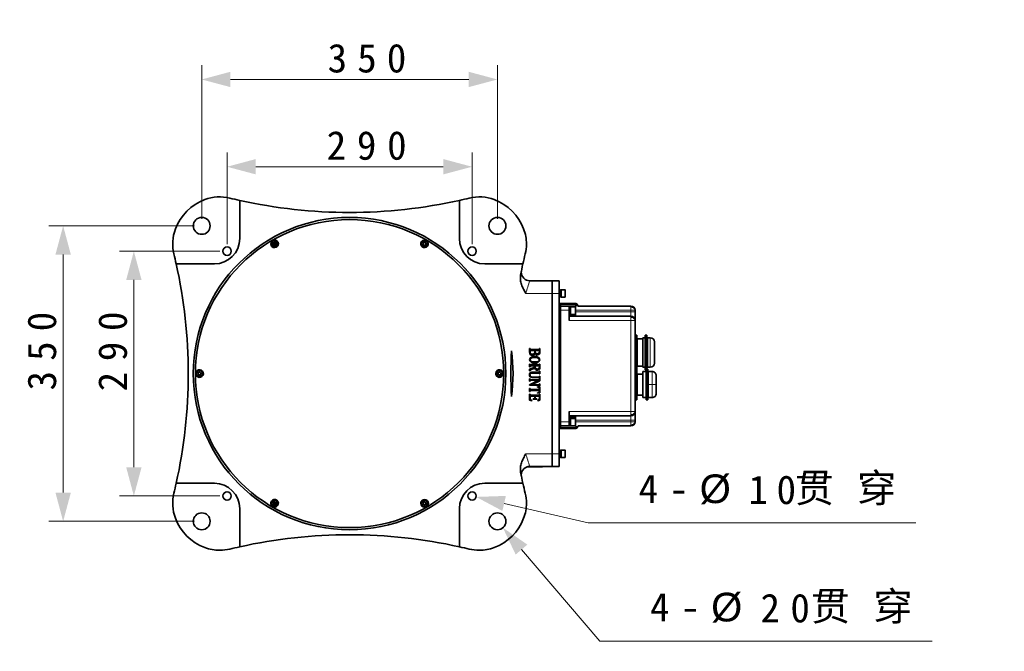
# Model space of a CAD drawing. Header units: millimetres. Extents: x 174 to 8746, y 150 to 6154.
# Tile 31 of 49: x 4050 to 6107, y 1451 to 2772. Entities that reach past the tile are written whole.
import ezdxf

# ---------------------------------------------------------------- set-up
doc = ezdxf.new("R2010")
doc.units = ezdxf.units.MM
doc.header["$MEASUREMENT"] = 0
doc.layers.add('图层0000', color=7, linetype='Continuous', lineweight=25)
doc.layers.add('图层1', color=7, linetype='Continuous', lineweight=35)
doc.dimstyles.new('线性样式 (GB)', dxfattribs={"dimtxt": 2, "dimasz": 2, "dimexe": 1, "dimexo": 0.5, "dimgap": 0.5, "dimtad": 1, "dimdsep": 46, "dimcen": -2.127267, "dimclrd": 7, "dimclre": 7, "dimclrt": 7, "dimadec": 0, "dimazin": 0, "dimtfac": 0.7, "dimtmove": 0, "dimatfit": 1, "dimfxl": 1, "dimfrac": 2, "dimtolj": 1, "dimtzin": 0, "dimlwd": 18, "dimlwe": 18, "dimarcsym": 0})

# ---------------------------------------------------------------- blocks, each defined once
blk = doc.blocks.new('DimBlk2733')
at = {"layer": '图层0000', "color": 7, "linetype": 'Continuous', "lineweight": 18}
for p, q in [((4430.2, 2355.8), (4430.2, 2676.9)), ((5047.9, 2355.8), (5047.9, 2676.9)), ((4987.9, 2646.9), (4490.2, 2646.9))]:
    blk.add_line(p, q, dxfattribs=at)
at = {"layer": '图层0000', "color": 7, "linetype": 'Continuous', "lineweight": -3}
for points in [[(4490.2, 2663), (4430.2, 2646.9), (4490.2, 2630.9)], [(4987.9, 2630.9), (5047.9, 2646.9), (4987.9, 2663)]]:
    blk.add_solid(points, dxfattribs=at)
at = {"layer": '图层0000', "color": 7, "linetype": 'Continuous', "lineweight": 18, "insert": (4785.9, 2660.6), "char_height": 60, "attachment_point": 8, "line_spacing_factor": 1.2}
blk.add_mtext('\\T1.515625;\\W1;\\FSimSun|b0|i0;350', dxfattribs=at)
blk = doc.blocks.new('DimBlk2734')
at = {"layer": '图层0000', "color": 7, "linetype": 'Continuous', "lineweight": 18}
for p, q in [((4415.2, 2340.8), (4110.8, 2340.8)), ((4140.8, 2280.8), (4140.8, 1783.1)), ((4415.2, 1723.1), (4110.8, 1723.1))]:
    blk.add_line(p, q, dxfattribs=at)
at = {"layer": '图层0000', "color": 7, "linetype": 'Continuous', "lineweight": -3}
for points in [[(4156.9, 2280.8), (4140.8, 2340.8), (4124.7, 2280.8)], [(4124.7, 1783.1), (4140.8, 1723.1), (4156.9, 1783.1)]]:
    blk.add_solid(points, dxfattribs=at)
at = {"layer": '图层0000', "color": 7, "linetype": 'Continuous', "lineweight": 18, "insert": (4127.1, 2089.4), "char_height": 60, "attachment_point": 8, "rotation": 90, "line_spacing_factor": 1.2}
blk.add_mtext('\\T1.515625;\\W1;\\FSimSun|b0|i0;350', dxfattribs=at)
blk = doc.blocks.new('DimBlk2735')
at = {"layer": '图层0000', "color": 7, "linetype": 'Continuous', "lineweight": 18}
for p, q in [((4483.2, 2302.8), (4483.2, 2494.4)), ((4994.9, 2302.8), (4994.9, 2494.4)), ((4543.2, 2464.4), (4934.9, 2464.4))]:
    blk.add_line(p, q, dxfattribs=at)
at = {"layer": '图层0000', "color": 7, "linetype": 'Continuous', "lineweight": -3}
for points in [[(4543.2, 2480.5), (4483.2, 2464.4), (4543.2, 2448.4)], [(4934.9, 2448.4), (4994.9, 2464.4), (4934.9, 2480.5)]]:
    blk.add_solid(points, dxfattribs=at)
at = {"layer": '图层0000', "color": 7, "linetype": 'Continuous', "lineweight": 18, "insert": (4785.9, 2478.1), "char_height": 60, "attachment_point": 8, "line_spacing_factor": 1.2}
blk.add_mtext('\\T1.546875;\\W1;\\FSimSun|b0|i0;290', dxfattribs=at)
blk = doc.blocks.new('DimBlk2736')
at = {"layer": '图层0000', "color": 7, "linetype": 'Continuous', "lineweight": 18}
for p, q in [((4468.2, 2287.8), (4258.5, 2287.8)), ((4288.5, 2227.8), (4288.5, 1836.1)), ((4468.2, 1776.1), (4258.5, 1776.1))]:
    blk.add_line(p, q, dxfattribs=at)
at = {"layer": '图层0000', "color": 7, "linetype": 'Continuous', "lineweight": -3}
for points in [[(4304.6, 2227.8), (4288.5, 2287.8), (4272.5, 2227.8)], [(4272.5, 1836.1), (4288.5, 1776.1), (4304.6, 1836.1)]]:
    blk.add_solid(points, dxfattribs=at)
at = {"layer": '图层0000', "color": 7, "linetype": 'Continuous', "lineweight": 18, "insert": (4274.9, 2089.4), "char_height": 60, "attachment_point": 8, "rotation": 90, "line_spacing_factor": 1.2}
blk.add_mtext('\\T1.546875;\\W1;\\FSimSun|b0|i0;290', dxfattribs=at)
blk = doc.blocks.new('DimBlk2737')
at = {"layer": '图层0000', "color": 7, "linetype": 'Continuous', "lineweight": 18}
for p in [(5062, 1760.5), (5922.1, 1719.7)]:
    blk.add_line(p, (5237.6, 1719.7), dxfattribs=at)
at = {"layer": '图层0000', "color": 7, "linetype": 'Continuous', "lineweight": -3}
blk.add_solid([(5065.6, 1776.2), (5003.5, 1774.1), (5058.3, 1744.8)], dxfattribs=at)
at = {"layer": '图层0000', "color": 5, "linetype": 'Continuous', "lineweight": 18, "char_height": 60, "attachment_point": 8, "line_spacing_factor": 1.2}
for s, insert in [('\\T1.562500;\\W1;\\FSimSun|b0|i0;4-{\\FArial Unicode MS;%%c}', (5457.5, 1758.9)), ('\\T1.437500;\\W1;\\FSimSun|b0|i0;10', (5630.9, 1758.2)), ('\\T1.593750;\\W1;\\FSimSun|b0|i0;贯穿', (5799.2, 1756.4))]:
    blk.add_mtext(s, dxfattribs=dict(at, insert=insert))
blk = doc.blocks.new('DimBlk2738')
at = {"layer": '图层0000', "color": 7, "linetype": 'Continuous', "lineweight": 18}
for p in [(5098.2, 1664), (5955.9, 1472.3)]:
    blk.add_line(p, (5261.6, 1472.3), dxfattribs=at)
at = {"layer": '图层0000', "color": 7, "linetype": 'Continuous', "lineweight": -3}
blk.add_solid([(5110.5, 1674.4), (5059.3, 1709.7), (5086, 1653.6)], dxfattribs=at)
at = {"layer": '图层0000', "color": 5, "linetype": 'Continuous', "lineweight": 18, "char_height": 60, "attachment_point": 8, "line_spacing_factor": 1.2}
for s, insert in [('\\T1.562500;\\W1;\\FSimSun|b0|i0;4-{\\FArial Unicode MS;%%c}', (5481.4, 1511.5)), ('\\T1.531250;\\W1;\\FSimSun|b0|i0;20', (5659.8, 1510.8)), ('\\T1.593750;\\W1;\\FSimSun|b0|i0;贯穿', (5833, 1509))]:
    blk.add_mtext(s, dxfattribs=dict(at, insert=insert))

msp = doc.modelspace()

# ---------------------------------------------------------------- hatches: boundary and pattern name
at = {"layer": '图层0000', "linetype": 'Continuous', "lineweight": -3}
h = msp.add_hatch(dxfattribs=at)
h.set_pattern_fill('ANSI31', color=256, scale=95.25, style=0, pattern_type=2)
h.set_pattern_definition([(45, (0, 0), (-67.3519, 67.3519), [])])
edge = h.paths.add_edge_path(flags=16)
edge.add_spline(control_points=[(5579.119, 3560.167), (5117.547, 2170.568), (6914.764, 3352.866), (7823.4, 2806.129)], knot_values=[0, 0, 0, 0, 1, 1, 1, 1], degree=3, periodic=0)
edge.add_arc((6302.25, 3977.667), 1920, 322.397767, 397.602233)
edge.add_spline(control_points=[(7823.4, 5149.205), (6914.764, 4602.467), (5117.547, 5784.765), (5579.119, 4395.167)], knot_values=[0, 0, 0, 0, 1, 1, 1, 1], degree=3, periodic=0)
edge.add_arc((6302.25, 3977.667), 835, 210, 510)

# ---------------------------------------------------------------- linework, layer by layer
at = {"layer": '图层0000', "color": 251, "linetype": 'Continuous', "lineweight": 18}
for p, q in [((4584.086, 2305.357), (4582.439, 2303.205)), ((4585.979, 2307.829), (4586.194, 2308.109)), ((4889.55, 2304.006), (4889.9, 2303.96)), ((4578.684, 2298.302), (4578.898, 2298.582)), ((4582.439, 2303.205), (4580.791, 2301.054)), ((4901.449, 2302.451), (4901.798, 2302.405)), ((5180.762, 2207.081), (5189.145, 2207.081)), ((5189.145, 2207.081), (5189.145, 2192.083)), ((5162.586, 2199.583), (5107.255, 2199.583)), ((5162.586, 2199.583), (5176.704, 2199.583)), ((5178.468, 2199.583), (5180.762, 2199.583)), ((5176.704, 2169.583), (5179.351, 2169.583)), ((5179.351, 2176.642), (5180.65, 2176.642)), ((5197.88, 2164.289), (5179.351, 2164.289)), ((5180.65, 2178.406), (5180.65, 2176.642)), ((5211.58, 2176.642), (5180.65, 2176.642)), ((5180.65, 2176.642), (5180.65, 2173.112)), ((5197.88, 2172.346), (5200.704, 2172.346)), ((5210.762, 2170.592), (5200.704, 2170.592)), ((5210.762, 2173.112), (5210.762, 2170.592)), ((5210.762, 2155.465), (5210.762, 2170.592)), ((5211.292, 2164.289), (5326.704, 2164.289)), ((5211.292, 2160.759), (5326.704, 2160.759)), ((5211.58, 2178.406), (5211.58, 2176.642)), ((5211.58, 2174.511), (5211.58, 2151.936)), ((5326.704, 2170.528), (5326.704, 2164.289)), ((5326.704, 2164.289), (5335.527, 2164.289)), ((5326.704, 2164.289), (5326.704, 2160.759)), ((5335.527, 2160.759), (5326.704, 2160.759)), ((5326.704, 2160.759), (5326.704, 2151.936)), ((5197.88, 2143.112), (5326.704, 2143.112)), ((5326.704, 2149.351), (5326.704, 2151.936)), ((5326.704, 2149.351), (5326.704, 2143.112)), ((5326.704, 2143.112), (5335.527, 2143.112)), ((5326.704, 2143.112), (5326.704, 1952.524)), ((5339.056, 2111.856), (5335.527, 2111.856)), ((5335.527, 2109.941), (5339.056, 2109.941)), ((5340.821, 2103.877), (5340.821, 2104.289)), ((5340.821, 2071.251), (5340.821, 2103.877)), ((5340.821, 2103.877), (5351.409, 2103.877)), ((5351.409, 2106.486), (5356.704, 2106.486)), ((5360.233, 2111.856), (5356.704, 2111.856)), ((5356.704, 2109.941), (5360.233, 2109.941)), ((5361.998, 2106.936), (5361.998, 2106.486)), ((5361.998, 2045.171), (5361.998, 2106.486)), ((5361.998, 2106.486), (5367.292, 2106.486)), ((5367.292, 2106.486), (5367.292, 2106.936)), ((5367.292, 2106.486), (5367.292, 2045.171)), ((5339.056, 2092.335), (5335.527, 2092.335)), ((5339.056, 2084.054), (5335.527, 2084.054)), ((5356.704, 2092.335), (5360.233, 2092.335)), ((5360.233, 2084.054), (5356.704, 2084.054)), ((5339.056, 2056.946), (5335.527, 2056.946)), ((5340.821, 2071.251), (5340.821, 2047.818)), ((5360.233, 2056.946), (5356.704, 2056.946)), ((4423.587, 2037.314), (4423.452, 2037.64)), ((5049.923, 2037.64), (5050.058, 2037.314)), ((5339.056, 2050.167), (5335.527, 2050.167)), ((5339.056, 2040.665), (5335.527, 2040.665)), ((5335.527, 2040.07), (5339.056, 2040.07)), ((5356.704, 2050.167), (5360.233, 2050.167)), ((5360.233, 2040.665), (5356.704, 2040.665)), ((5358.468, 2040.07), (5361.998, 2040.07)), ((5363.762, 2008.995), (5363.762, 2036.347)), ((5370.821, 2008.995), (5370.821, 2036.347)), ((4428.19, 2026.232), (4428.055, 2026.558)), ((5054.525, 2026.558), (5054.661, 2026.232)), ((5340.821, 1986.936), (5340.821, 2031.053)), ((5361.998, 2028.353), (5358.468, 2028.353)), ((5358.468, 2020.711), (5361.998, 2020.711)), ((5339.056, 1997.278), (5335.527, 1997.278)), ((5361.998, 1997.278), (5358.468, 1997.278)), ((5363.762, 1981.642), (5363.762, 2008.995)), ((5370.821, 2008.995), (5363.762, 2008.995)), ((5379.645, 2008.995), (5370.821, 2008.995)), ((5370.821, 2008.995), (5370.821, 1981.642)), ((5339.056, 1989.636), (5335.527, 1989.636)), ((5339.056, 1977.919), (5335.527, 1977.919)), ((5358.468, 1989.636), (5361.998, 1989.636)), ((5361.998, 1977.919), (5358.468, 1977.919)), ((5326.704, 1952.524), (5197.88, 1952.524)), ((5197.88, 1939.405), (5200.704, 1939.405)), ((5210.762, 1937.651), (5200.704, 1937.651)), ((5210.762, 1940.171), (5210.762, 1937.651)), ((5210.762, 1922.524), (5210.762, 1937.651)), ((5211.292, 1934.877), (5326.704, 1934.877)), ((5211.58, 1943.7), (5211.58, 1921.125)), ((5326.704, 1946.285), (5326.704, 1952.524)), ((5335.527, 1952.524), (5326.704, 1952.524)), ((5326.704, 1946.285), (5326.704, 1943.7)), ((5326.704, 1943.7), (5326.704, 1934.877)), ((5335.527, 1934.877), (5326.704, 1934.877)), ((5326.704, 1934.877), (5326.704, 1931.347)), ((5176.704, 1926.053), (5179.351, 1926.053)), ((5197.88, 1931.347), (5179.351, 1931.347)), ((5180.65, 1918.995), (5179.351, 1918.995)), ((5180.65, 1922.524), (5180.65, 1918.995)), ((5180.65, 1917.23), (5180.65, 1918.995)), ((5211.58, 1918.995), (5180.65, 1918.995)), ((5211.292, 1931.347), (5326.704, 1931.347)), ((5213.091, 1921.138), (5211.58, 1921.125)), ((5211.58, 1921.125), (5211.58, 1918.995)), ((5211.58, 1917.23), (5211.58, 1918.995)), ((5214.371, 1921.151), (5213.091, 1921.138)), ((5215.227, 1921.164), (5214.371, 1921.151)), ((5335.527, 1931.347), (5326.704, 1931.347)), ((5326.704, 1931.347), (5326.704, 1925.108)), ((5326.704, 1925.108), (5326.704, 1922.524)), ((5180.762, 1871.787), (5189.145, 1871.787)), ((5189.145, 1871.787), (5189.145, 1856.789)), ((5162.586, 1864.289), (5107.255, 1864.289)), ((5162.586, 1864.289), (5176.704, 1864.289)), ((5178.468, 1864.289), (5180.762, 1864.289)), ((4576.664, 1761.421), (4576.314, 1761.466)), ((4579.752, 1761.017), (4582.439, 1760.666)), ((4582.439, 1760.666), (4585.126, 1760.315)), ((4588.563, 1759.866), (4588.213, 1759.911)), ((4892.133, 1756.042), (4891.919, 1755.762)), ((4899.429, 1765.57), (4899.215, 1765.289))]:
    msp.add_line(p, q, dxfattribs=at)
for centre, radius, start, end in [((4582.439, 2303.205), 5.824, 52.555102, 232.555102), ((4582.439, 2303.205), 5.824, 232.555102, 52.555102), ((4895.674, 2303.205), 5.824, 172.555102, 352.555102), ((4895.674, 2303.205), 5.824, 352.555102, 172.555102), ((5501.537, 2092.281), 408.622, 160.890514, 164.775949), ((5189.145, 2206.64), 0.441, 0.007181, 90.007179), ((5210.827, 2170.123), 0.473, 11.047397, 97.86821), ((5327.806, 2162.729), 7.877, 11.421901, 98.049436), ((5327.806, 2141.552), 7.877, 11.423434, 98.049112), ((5361.985, 2108.238), 1.752, 180.423706, 270.41753), ((5367.356, 2097.726), 8.76, 0.423594, 90.417421), ((5340.393, 2068.432), 2.851, 81.358311, 117.948018), ((4425.821, 2031.936), 5.824, 112.555102, 292.555102), ((4425.821, 2031.936), 5.824, 292.555102, 112.555102), ((5052.292, 2031.936), 5.824, 112.555102, 292.555102), ((5052.292, 2031.936), 5.824, 292.555102, 112.555102), ((5210.827, 1937.182), 0.473, 11.047397, 97.86821), ((5327.806, 1954.084), 7.877, 261.950981, 348.576124), ((5212.29, 1922.371), 3.45, 258.122668, 339.753111), ((5215.257, 1923.944), 2.78, 269.379777, 275.579902), ((5327.806, 1932.907), 7.877, 261.950981, 348.576124), ((5189.145, 1871.346), 0.441, 0.007181, 90.007179), ((5501.625, 1971.618), 408.714, 195.224488, 199.109048), ((4582.439, 1760.666), 5.824, 172.555102, 352.555102), ((4582.439, 1760.666), 5.824, 352.555102, 172.555102), ((4895.674, 1760.666), 5.824, 52.555102, 232.555102), ((4895.674, 1760.666), 5.824, 232.555102, 52.555102)]:
    msp.add_arc(centre, radius, start, end, dxfattribs=at)
at = {"layer": '图层0000', "color": 7}
msp.add_open_spline([(5579.119, 3560.167), (5117.547, 2170.568), (6914.764, 3352.866), (7823.4, 2806.129)], degree=3, dxfattribs=at)
at = {"layer": '图层0000', "color": 251, "linetype": 'Continuous', "lineweight": 18}
msp.add_open_spline([(5326.704, 2173.112), (5326.704, 2173.112), (5326.698, 2172.225), (5326.704, 2170.528)], degree=3, dxfattribs=at)
at = {"layer": '图层1', "color": 7, "linetype": 'Continuous', "lineweight": 35}
for p, q in [((4509.645, 2394.054), (4509.645, 2314.289)), ((4968.468, 2394.054), (4968.468, 2314.289)), ((4579.955, 2305.108), (4579.549, 2302.005)), ((4579.955, 2305.108), (4582.844, 2306.308)), ((4585.328, 2304.406), (4582.844, 2306.308)), ((4584.923, 2301.303), (4585.328, 2304.406)), ((4893.19, 2305.108), (4892.785, 2302.005)), ((4896.08, 2306.308), (4893.19, 2305.108)), ((4898.564, 2304.406), (4896.08, 2306.308)), ((4898.158, 2301.303), (4898.564, 2304.406)), ((4579.549, 2302.005), (4582.033, 2300.103)), ((4582.033, 2300.103), (4584.923, 2301.303)), ((4892.785, 2302.005), (4895.269, 2300.103)), ((4895.269, 2300.103), (4898.158, 2301.303)), ((4376.939, 2261.347), (4456.704, 2261.347)), ((5101.174, 2261.347), (5021.409, 2261.347)), ((5162.586, 2226.053), (5115.433, 2226.053)), ((5162.586, 2199.583), (5162.586, 2226.053)), ((5162.586, 2226.053), (5176.704, 2226.053)), ((5162.586, 2226.053), (5162.586, 2199.583)), ((5176.704, 2199.583), (5176.704, 2226.053)), ((5176.704, 2208.406), (5178.468, 2208.406)), ((5178.468, 2208.406), (5178.468, 2190.759)), ((5180.762, 2207.083), (5189.145, 2207.083)), ((5180.762, 2207.081), (5180.762, 2192.083)), ((5189.586, 2206.64), (5189.586, 2192.524)), ((5162.586, 1864.289), (5162.586, 2199.583)), ((5162.586, 2199.583), (5162.586, 1864.289)), ((5176.704, 1864.289), (5176.704, 2199.583)), ((5178.468, 2190.759), (5176.704, 2190.759)), ((5178.468, 2192.524), (5180.762, 2192.524)), ((5180.762, 2192.083), (5189.145, 2192.083)), ((5176.704, 2178.406), (5177.586, 2178.406)), ((5177.586, 2178.406), (5180.65, 2178.406)), ((5179.351, 2169.583), (5179.351, 2176.642)), ((5197.88, 2173.112), (5179.351, 2173.112)), ((5179.351, 1926.053), (5179.351, 2169.583)), ((5180.65, 2178.406), (5211.58, 2178.406)), ((5197.88, 2173.112), (5197.88, 2164.289)), ((5197.88, 2173.006), (5200.704, 2173.006)), ((5197.88, 2164.289), (5197.88, 2143.112)), ((5200.704, 2173.112), (5200.704, 2170.592)), ((5200.704, 2173.112), (5210.762, 2173.112)), ((5200.704, 2170.592), (5200.704, 2155.465)), ((5211.292, 2172.583), (5211.292, 2170.214)), ((5211.292, 2155.995), (5211.292, 2170.214)), ((5211.58, 2174.511), (5211.58, 2176.642)), ((5213.091, 2174.498), (5211.58, 2174.511)), ((5214.371, 2174.485), (5213.091, 2174.498)), ((5215.227, 2174.472), (5214.371, 2174.485)), ((5215.527, 2173.112), (5326.704, 2173.112)), ((5335.527, 2164.289), (5335.527, 2160.759)), ((5335.527, 2160.759), (5335.527, 2143.112)), ((5197.88, 2155.571), (5200.704, 2155.571)), ((5326.704, 2151.936), (5197.88, 2151.936)), ((5200.704, 2155.465), (5210.762, 2155.465)), ((5335.527, 2143.112), (5335.527, 1952.524)), ((5339.056, 2111.985), (5335.527, 2111.985)), ((5339.056, 2111.856), (5339.056, 2111.985)), ((5339.056, 2109.941), (5339.056, 2111.856)), ((5339.056, 2092.335), (5339.056, 2109.941)), ((5351.409, 2104.289), (5340.821, 2104.289)), ((5351.409, 2106.936), (5351.409, 2106.486)), ((5351.409, 2106.936), (5356.704, 2106.936)), ((5351.409, 2106.486), (5351.409, 2045.171)), ((5356.704, 2111.985), (5356.704, 2111.856)), ((5360.233, 2111.985), (5356.704, 2111.985)), ((5356.704, 2111.856), (5356.704, 2109.941)), ((5356.704, 2109.941), (5356.704, 2092.335)), ((5360.233, 2111.856), (5360.233, 2111.985)), ((5360.233, 2109.941), (5360.233, 2111.856)), ((5360.233, 2101.138), (5360.233, 2109.941)), ((5360.233, 2092.335), (5360.233, 2101.138)), ((5367.292, 2106.936), (5361.998, 2106.936)), ((5376.115, 2097.791), (5376.115, 2098.112)), ((5115.166, 2076.608), (5115.166, 2084.342)), ((5116.049, 2084.342), (5115.166, 2084.342)), ((5116.049, 2084.342), (5116.049, 2083.373)), ((5116.049, 2076.948), (5116.049, 2079.131)), ((5126.049, 2080.225), (5117.014, 2080.225)), ((5117.028, 2082.284), (5134.482, 2082.284)), ((5126.049, 2077.435), (5126.049, 2080.225)), ((5126.931, 2080.225), (5126.931, 2077.141)), ((5134.486, 2080.225), (5126.931, 2080.225)), ((5136.343, 2084.342), (5135.461, 2084.342)), ((5135.461, 2084.342), (5135.461, 2083.52)), ((5135.461, 2079.159), (5135.461, 2077.734)), ((5136.343, 2084.342), (5136.343, 2077.031)), ((5339.056, 2084.054), (5339.056, 2092.335)), ((5339.056, 2056.946), (5339.056, 2084.054)), ((5356.704, 2092.335), (5356.704, 2084.054)), ((5356.704, 2084.054), (5356.704, 2056.946)), ((5360.233, 2092.335), (5360.233, 2084.054)), ((5360.233, 2084.054), (5360.233, 2070.5)), ((5376.115, 2097.791), (5376.115, 2053.995)), ((5339.056, 2050.167), (5339.056, 2056.946)), ((5356.704, 2056.946), (5356.704, 2050.167)), ((5360.233, 2070.5), (5360.233, 2056.946)), ((5360.233, 2050.167), (5360.233, 2056.946)), ((5115.166, 2046.401), (5115.166, 2051.989)), ((5116.049, 2051.989), (5115.166, 2051.989)), ((5116.049, 2046.401), (5115.166, 2046.401)), ((5115.166, 2041.268), (5125.755, 2045.597)), ((5115.166, 2037.872), (5115.166, 2041.268)), ((5116.049, 2037.872), (5115.166, 2037.872)), ((5116.049, 2051.282), (5116.049, 2051.989)), ((5116.049, 2046.401), (5116.049, 2047.109)), ((5116.049, 2037.872), (5116.049, 2038.607)), ((5125.902, 2043.511), (5116.899, 2039.834)), ((5125.755, 2048.166), (5117.018, 2048.166)), ((5117.028, 2050.225), (5134.482, 2050.225)), ((5125.755, 2048.166), (5125.755, 2045.597)), ((5134.496, 2048.166), (5126.637, 2048.166)), ((5126.637, 2045.556), (5126.637, 2048.166)), ((5136.343, 2051.989), (5135.461, 2051.989)), ((5135.461, 2051.989), (5135.461, 2051.282)), ((5135.461, 2047.1), (5135.461, 2045.795)), ((5136.343, 2036.695), (5135.461, 2036.695)), ((5135.461, 2036.695), (5135.461, 2036.066)), ((5136.343, 2051.989), (5136.343, 2044.963)), ((5136.343, 2036.695), (5136.343, 2031.107)), ((5339.056, 2040.122), (5335.527, 2040.122)), ((5339.056, 2040.665), (5339.056, 2050.167)), ((5339.056, 2040.122), (5339.056, 2040.665)), ((5339.056, 2040.07), (5339.056, 2040.122)), ((5339.056, 2028.353), (5339.056, 2040.07)), ((5351.409, 2047.818), (5340.821, 2047.818)), ((5351.409, 2045.171), (5356.704, 2045.171)), ((5351.409, 2036.347), (5358.468, 2036.347)), ((5351.409, 2036.347), (5351.409, 1981.642)), ((5356.704, 2050.167), (5356.704, 2040.665)), ((5356.704, 2040.665), (5356.704, 2040.122)), ((5360.233, 2040.122), (5356.704, 2040.122)), ((5358.468, 2040.122), (5358.468, 2040.07)), ((5358.468, 2040.07), (5358.468, 2028.353)), ((5360.233, 2050.167), (5360.233, 2045.416)), ((5360.233, 2040.665), (5360.233, 2045.416)), ((5361.998, 2041.252), (5360.233, 2041.252)), ((5360.233, 2040.122), (5360.233, 2040.665)), ((5367.292, 2045.171), (5361.998, 2045.171)), ((5361.998, 2040.07), (5361.998, 2041.252)), ((5361.998, 2034.211), (5361.998, 2040.07)), ((5370.821, 2036.347), (5363.762, 2036.347)), ((4423.337, 2033.838), (4422.932, 2030.736)), ((4422.932, 2030.736), (4425.416, 2028.833)), ((4423.337, 2033.838), (4426.227, 2035.038)), ((4425.416, 2028.833), (4428.305, 2030.033)), ((4428.711, 2033.136), (4426.227, 2035.038)), ((4428.305, 2030.033), (4428.711, 2033.136)), ((5049.402, 2030.736), (5049.808, 2033.838)), ((5049.402, 2030.736), (5051.886, 2028.833)), ((5052.697, 2035.038), (5049.808, 2033.838)), ((5051.886, 2028.833), (5054.776, 2030.033)), ((5055.181, 2033.136), (5052.697, 2035.038)), ((5055.181, 2033.136), (5054.776, 2030.033)), ((5115.166, 2016.107), (5115.166, 2021.107)), ((5116.049, 2021.107), (5115.166, 2021.107)), ((5115.166, 2008.685), (5133.507, 2017.922)), ((5116.049, 2016.107), (5115.166, 2016.107)), ((5116.049, 2020.137), (5116.049, 2021.107)), ((5116.049, 2016.107), (5116.049, 2017.077)), ((5117.028, 2019.048), (5134.482, 2019.048)), ((5133.507, 2018.166), (5117.028, 2018.166)), ((5119.969, 2032.872), (5134.468, 2032.872)), ((5120.052, 2034.931), (5134.473, 2034.931)), ((5120.093, 2024.636), (5134.468, 2024.636)), ((5134.473, 2023.754), (5120.176, 2023.754)), ((5136.343, 2017.127), (5120.199, 2008.998)), ((5133.507, 2018.166), (5133.507, 2017.922)), ((5135.461, 2031.737), (5135.461, 2031.107)), ((5135.461, 2031.107), (5136.343, 2031.107)), ((5135.461, 2026.401), (5136.343, 2026.401)), ((5135.461, 2026.401), (5135.461, 2025.693)), ((5135.461, 2021.989), (5135.461, 2022.697)), ((5136.343, 2021.989), (5135.461, 2021.989)), ((5136.343, 2021.107), (5135.461, 2021.107)), ((5135.461, 2021.107), (5135.461, 2020.284)), ((5136.343, 2026.401), (5136.343, 2021.989)), ((5136.343, 2017.127), (5136.343, 2021.107)), ((5335.527, 2028.353), (5339.056, 2028.353)), ((5339.056, 2023.112), (5335.527, 2023.112)), ((5339.056, 2020.711), (5335.527, 2020.711)), ((5339.056, 2028.353), (5339.056, 2020.711)), ((5339.056, 2020.711), (5339.056, 1997.278)), ((5340.821, 2031.053), (5351.409, 2031.053)), ((5358.468, 2028.353), (5358.468, 2020.711)), ((5358.468, 2020.711), (5358.468, 1997.278)), ((5361.998, 2028.353), (5361.998, 2034.211)), ((5361.998, 2020.711), (5361.998, 2028.353)), ((5361.998, 2020.711), (5361.998, 2008.995)), ((5379.645, 2008.995), (5379.645, 2027.524)), ((5115.166, 2008.685), (5115.166, 2007.872)), ((5134.477, 2007.872), (5115.166, 2007.872)), ((5115.166, 1994.342), (5115.166, 2001.107)), ((5115.166, 2001.107), (5116.049, 2001.107)), ((5116.049, 1999.931), (5116.049, 2001.107)), ((5116.049, 1994.342), (5116.049, 1995.519)), ((5117.032, 1998.754), (5134.234, 1998.754)), ((5134.109, 1996.695), (5117.032, 1996.695)), ((5120.199, 2008.754), (5120.199, 2008.998)), ((5120.199, 2008.754), (5134.482, 2008.754)), ((5131.637, 2003.901), (5131.757, 2004.636)), ((5131.757, 2004.636), (5136.343, 2003.524)), ((5136.343, 2010.813), (5135.461, 2010.813)), ((5135.461, 2010.813), (5135.461, 2009.843)), ((5135.461, 2006.783), (5135.461, 2005.813)), ((5135.461, 2005.813), (5136.343, 2005.813)), ((5136.343, 2010.813), (5136.343, 2005.813)), ((5136.343, 2003.524), (5136.343, 1991.801)), ((5339.056, 1997.278), (5339.056, 1989.636)), ((5358.468, 1997.278), (5358.468, 1989.636)), ((5361.998, 1997.278), (5361.998, 2008.995)), ((5361.998, 1989.636), (5361.998, 1997.278)), ((5379.645, 1990.465), (5379.645, 2008.995)), ((5115.166, 1994.342), (5116.049, 1994.342)), ((5115.166, 1976.277), (5115.166, 1988.754)), ((5115.166, 1988.754), (5116.049, 1988.754)), ((5119.923, 1974.931), (5115.166, 1976.277)), ((5116.049, 1988.046), (5116.049, 1988.754)), ((5116.049, 1983.832), (5116.049, 1980.661)), ((5126.049, 1984.931), (5117.014, 1984.931)), ((5134.482, 1986.989), (5117.028, 1986.989)), ((5119.923, 1974.931), (5120.166, 1975.542)), ((5122.814, 1978.46), (5122.814, 1979.342)), ((5123.291, 1979.342), (5122.814, 1979.342)), ((5130.166, 1978.46), (5122.814, 1978.46)), ((5126.049, 1984.931), (5126.049, 1981.553)), ((5134.486, 1984.931), (5126.931, 1984.931)), ((5126.931, 1984.931), (5126.931, 1981.553)), ((5130.166, 1979.342), (5129.422, 1979.342)), ((5130.166, 1978.46), (5130.166, 1979.342)), ((5131.757, 1990.813), (5131.637, 1991.424)), ((5136.343, 1991.801), (5131.757, 1990.813)), ((5131.931, 1975.84), (5132.175, 1975.225)), ((5136.343, 1976.59), (5132.175, 1975.225)), ((5136.343, 1988.754), (5135.461, 1988.754)), ((5135.461, 1988.754), (5135.461, 1988.124)), ((5135.461, 1980.386), (5135.461, 1983.823)), ((5136.343, 1988.754), (5136.343, 1976.59)), ((5339.056, 1976.737), (5335.527, 1976.737)), ((5339.056, 1989.636), (5339.056, 1977.919)), ((5339.056, 1976.737), (5339.056, 1977.919)), ((5351.409, 1986.936), (5340.821, 1986.936)), ((5358.468, 1981.642), (5351.409, 1981.642)), ((5358.468, 1989.636), (5358.468, 1977.919)), ((5358.468, 1977.919), (5358.468, 1976.737)), ((5361.998, 1976.737), (5358.468, 1976.737)), ((5361.998, 1989.636), (5361.998, 1983.778)), ((5361.998, 1983.778), (5361.998, 1977.919)), ((5361.998, 1977.919), (5361.998, 1976.737)), ((5370.821, 1981.642), (5363.762, 1981.642)), ((5197.88, 1952.524), (5197.88, 1931.347)), ((5326.704, 1943.7), (5197.88, 1943.7)), ((5197.88, 1940.065), (5200.704, 1940.065)), ((5200.704, 1940.171), (5200.704, 1937.651)), ((5200.704, 1940.171), (5210.762, 1940.171)), ((5200.704, 1937.651), (5200.704, 1922.524)), ((5211.292, 1939.642), (5211.292, 1937.273)), ((5211.292, 1923.053), (5211.292, 1937.273)), ((5335.527, 1952.524), (5335.527, 1934.877)), ((5335.527, 1934.877), (5335.527, 1931.347)), ((5177.586, 1917.23), (5176.704, 1917.23)), ((5180.65, 1917.23), (5177.586, 1917.23)), ((5179.351, 1918.995), (5179.351, 1926.053)), ((5197.88, 1922.524), (5179.351, 1922.524)), ((5211.58, 1917.23), (5180.65, 1917.23)), ((5197.88, 1931.347), (5197.88, 1922.524)), ((5197.88, 1922.63), (5200.704, 1922.63)), ((5200.704, 1922.524), (5210.762, 1922.524)), ((5215.527, 1922.524), (5326.704, 1922.524)), ((5176.704, 1873.112), (5178.468, 1873.112)), ((5178.468, 1873.112), (5178.468, 1855.465)), ((5180.762, 1871.789), (5189.145, 1871.789)), ((5180.762, 1871.787), (5180.762, 1856.789)), ((5162.586, 1837.818), (5162.586, 1864.289)), ((5162.586, 1864.289), (5162.586, 1837.818)), ((5176.704, 1837.818), (5176.704, 1864.289)), ((5178.468, 1855.465), (5176.704, 1855.465)), ((5178.468, 1857.23), (5180.762, 1857.23)), ((5180.762, 1856.789), (5189.145, 1856.789)), ((5189.586, 1871.346), (5189.586, 1857.23)), ((5110.505, 1836.759), (5109.412, 1836.759)), ((5109.922, 1836.936), (5124.365, 1836.936)), ((5110.492, 1837.112), (5142.134, 1837.112)), ((5110.966, 1836.759), (5110.53, 1836.759)), ((5111.427, 1836.759), (5110.966, 1836.759)), ((5111.427, 1836.759), (5111.427, 1836.936)), ((5112.806, 1836.759), (5111.427, 1836.759)), ((5112.806, 1836.936), (5112.806, 1836.759)), ((5112.806, 1836.759), (5113.109, 1836.759)), ((5113.109, 1836.759), (5113.109, 1836.936)), ((5113.386, 1836.759), (5113.109, 1836.759)), ((5113.386, 1836.936), (5113.386, 1836.759)), ((5113.487, 1836.759), (5113.386, 1836.759)), ((5113.759, 1836.759), (5113.487, 1836.759)), ((5113.945, 1836.759), (5113.759, 1836.759)), ((5114.604, 1836.759), (5113.945, 1836.759)), ((5115.59, 1836.759), (5114.604, 1836.759)), ((5115.433, 1837.818), (5162.586, 1837.818)), ((5115.59, 1836.759), (5115.59, 1836.936)), ((5116.249, 1836.759), (5115.59, 1836.759)), ((5117.371, 1836.759), (5116.249, 1836.759)), ((5117.371, 1836.936), (5117.371, 1836.759)), ((5117.371, 1836.759), (5117.428, 1836.759)), ((5117.428, 1836.759), (5117.428, 1836.936)), ((5124.435, 1836.759), (5118.111, 1836.759)), ((5119.258, 1836.759), (5119.258, 1836.936)), ((5119.89, 1836.936), (5119.89, 1836.759)), ((5123.511, 1836.759), (5122.339, 1836.759)), ((5122.419, 1836.759), (5122.575, 1836.759)), ((5124.365, 1836.936), (5124.365, 1837.112)), ((5129.759, 1836.936), (5124.365, 1836.936)), ((5125.2, 1836.759), (5124.435, 1836.759)), ((5125.002, 1837.112), (5125.002, 1836.936)), ((5125.535, 1836.759), (5125.2, 1836.759)), ((5125.627, 1836.759), (5125.535, 1836.759)), ((5142.134, 1837.112), (5142.134, 1836.936)), ((5142.134, 1836.936), (5142.292, 1836.936)), ((5142.292, 1836.936), (5142.292, 1837.818)), ((5162.586, 1837.818), (5176.704, 1837.818)), ((4376.939, 1802.524), (4456.704, 1802.524)), ((5101.174, 1802.524), (5021.409, 1802.524)), ((4509.645, 1669.818), (4509.645, 1749.583)), ((4579.955, 1762.568), (4579.549, 1759.466)), ((4579.549, 1759.466), (4582.033, 1757.563)), ((4582.844, 1763.768), (4579.955, 1762.568)), ((4582.033, 1757.563), (4584.923, 1758.764)), ((4585.328, 1761.866), (4582.844, 1763.768)), ((4584.923, 1758.764), (4585.328, 1761.866)), ((4893.19, 1762.568), (4892.785, 1759.466)), ((4892.785, 1759.466), (4895.269, 1757.563)), ((4893.19, 1762.568), (4896.08, 1763.768)), ((4895.269, 1757.563), (4898.158, 1758.764)), ((4898.564, 1761.866), (4896.08, 1763.768)), ((4898.564, 1761.866), (4898.158, 1758.764)), ((4968.468, 1669.818), (4968.468, 1749.583))]:
    msp.add_line(p, q, dxfattribs=at)
for centre, radius, start, end in [((4474.351, 2296.642), 105.882, 110.83474, 159.16526), ((4468.074, 2313.135), 88.235, 76.335205, 110.83474), ((4739.056, 3427.725), 1058.824, 256.335205, 257.486675), ((4739.056, 3427.725), 1058.824, 257.486675, 270), ((4739.056, 3427.725), 1058.824, 270, 282.513325), ((4739.056, 3427.725), 1058.824, 282.513325, 283.664795), ((5010.039, 2313.135), 88.235, 69.16526, 103.664795), ((5003.762, 2296.642), 105.882, 20.83474, 69.16526), ((4739.056, 2031.936), 326.471, 90, 270), ((4430.233, 2340.759), 17.647, 90, 270), ((4739.056, 2031.936), 322.059, 0, 180), ((4430.233, 2340.759), 17.647, 270, 90), ((4739.056, 2031.936), 326.471, 270, 90), ((5047.88, 2340.759), 17.647, 0, 180), ((4457.857, 2302.918), 88.235, 159.16526, 193.664795), ((5047.88, 2340.759), 17.647, 180, 0), ((5020.255, 2302.918), 88.235, 0, 20.83474), ((4456.704, 2314.289), 52.941, 270, 0), ((4582.439, 2303.205), 7.941, 68.833937, 248.833937), ((4582.439, 2303.205), 6.176, 52.555102, 232.555102), ((4582.439, 2303.205), 6.176, 232.555102, 52.555102), ((4582.439, 2303.205), 7.941, 248.833937, 68.833937), ((4582.439, 2303.205), 2.71, 52.555102, 232.555102), ((4582.439, 2303.205), 2.912, 134.025616, 151.084589), ((4582.439, 2303.205), 2.71, 232.555102, 52.555102), ((4582.439, 2303.205), 2.912, 74.025616, 91.084589), ((4582.439, 2303.205), 2.912, 14.025616, 31.084589), ((4895.674, 2303.205), 7.941, 8.833937, 188.833937), ((4895.674, 2303.205), 7.941, 188.833937, 8.833937), ((4895.674, 2303.205), 6.176, 172.555102, 352.555102), ((4895.674, 2303.205), 6.176, 352.555102, 172.555102), ((4895.674, 2303.205), 2.912, 134.025616, 151.084589), ((4895.674, 2303.205), 2.912, 74.025616, 91.084589), ((4895.674, 2303.205), 2.912, 14.025616, 31.084589), ((5021.409, 2314.289), 52.941, 180, 270), ((4483.174, 2287.818), 8.824, 0, 180), ((4483.174, 2287.818), 8.824, 180, 0), ((4582.439, 2303.205), 2.912, 194.025616, 211.084589), ((4582.439, 2303.205), 2.912, 254.025616, 271.084589), ((4582.439, 2303.205), 2.912, 314.025616, 331.084589), ((4895.674, 2303.205), 2.912, 194.025616, 211.084589), ((4895.674, 2303.205), 2.912, 254.025616, 271.084589), ((4895.674, 2303.205), 2.912, 314.025616, 331.084589), ((4994.939, 2287.818), 8.824, 0, 180), ((4994.939, 2287.818), 8.824, 180, 0), ((5020.255, 2302.918), 88.235, 346.335205, 0), ((3343.267, 2031.936), 1058.824, 12.513325, 13.664795), ((6134.846, 2031.936), 1058.824, 166.335205, 167.486675), ((3343.267, 2031.936), 1058.824, 0, 12.513325), ((6134.846, 2031.936), 1058.824, 167.486675, 168.760227), ((5115.416, 2243.702), 17.63, 172.297056, 180.003671), ((5115.433, 2243.7), 17.647, 180, 270.000004), ((5115.434, 2243.7), 17.649, 168.264991, 172.300543), ((5180.757, 2185.688), 20.953, 89.985364, 96.271073), ((5178.469, 2185.521), 21.121, 86.888584, 90.001798), ((5189.145, 2206.642), 0.441, 0.000599, 90), ((5189.145, 2192.524), 0.441, 270, 0.006154), ((5177.586, 2176.642), 1.765, 0, 90), ((5210.762, 2172.583), 0.529, 0.04361, 90), ((5211.58, 2174.459), 3.947, 0.003704, 89.996296), ((5212.29, 2173.265), 3.45, 20.246879, 101.877343), ((5215.257, 2171.692), 2.78, 84.420089, 90.620225), ((5326.704, 2164.289), 8.824, 0, 90), ((5210.762, 2155.995), 0.529, 270, 359.999964), ((5326.704, 2143.112), 8.824, 0, 90), ((5340.821, 2106.053), 1.765, 180.000155, 270), ((5361.998, 2108.7), 1.765, 180.000655, 270), ((5367.292, 2098.112), 8.824, 0.000007, 90), ((6134.846, 2031.936), 1058.824, 177.410327, 182.589673), ((4739.056, 2031.936), 341.416, 351.944949, 8.055051), ((5116.937, 2083.187), 0.908, 168.193955, 275.70028), ((5116.993, 2079.27), 0.955, 88.76567, 188.386999), ((5121.565, 2077.026), 4.502, 261.110701, 5.21775), ((5131.75, 2077.197), 3.75, 265.25515, 8.235479), ((5134.504, 2083.272), 0.989, 268.731112, 14.523007), ((5134.519, 2079.276), 0.949, 352.867579, 91.974126), ((5124.021, 2058.595), 9.449, 79.030265, 165.506543), ((5123.882, 2063.106), 9.262, 193.394334, 282.068858), ((5120.731, 2075.84), 5.617, 172.140374, 268.60546), ((5123.518, 2057.239), 8.609, 74.088113, 154.395491), ((5120.313, 2076.808), 4.267, 178.11686, 277.493639), ((5120.829, 2076.133), 5.913, 267.716266, 349.177004), ((5127.706, 2058.903), 9.165, 12.970682, 101.879283), ((5127.646, 2063.11), 9.244, 258.599439, 346.550596), ((5128.175, 2057.515), 8.326, 24.437406, 106.00555), ((5131.319, 2075.861), 4.757, 190.150314, 272.055245), ((5130.931, 2077.439), 4.011, 184.256888, 277.27889), ((5131.592, 2075.973), 4.867, 268.797885, 12.550723), ((4425.821, 2031.936), 7.941, 128.833937, 308.833937), ((4425.821, 2031.936), 6.176, 112.555102, 292.555102), ((4425.821, 2031.936), 7.941, 308.833937, 128.833937), ((4425.821, 2031.936), 6.176, 292.555102, 112.555102), ((5052.292, 2031.936), 7.941, 128.833937, 308.833937), ((5052.292, 2031.936), 6.176, 112.555102, 292.555102), ((5052.292, 2031.936), 7.941, 308.833937, 128.833937), ((5052.292, 2031.936), 6.176, 292.555102, 112.555102), ((5116.927, 2051.113), 0.894, 169.143284, 276.461454), ((5116.984, 2047.225), 0.942, 87.882375, 187.051625), ((5117.358, 2038.608), 1.309, 110.532052, 180.033019), ((5131.043, 2044.229), 5.191, 187.958066, 273.615356), ((5130.634, 2045.374), 4.001, 177.399982, 276.810598), ((5131.522, 2045.344), 3.964, 264.010969, 6.530973), ((5131.417, 2044.056), 5.008, 269.466806, 10.424665), ((5134.583, 2051.113), 0.894, 263.508696, 10.886566), ((5134.522, 2047.22), 0.947, 352.717592, 91.583458), ((5340.821, 2046.053), 1.765, 90, 179.999999), ((5361.998, 2043.406), 1.765, 90, 179.996255), ((5363.762, 2038.112), 1.765, 180.000098, 270.000098), ((5367.292, 2053.995), 8.824, 270, 359.99999), ((5370.821, 2027.524), 8.824, 359.999821, 90), ((3343.267, 2031.936), 1058.824, 347.486675, 0), ((4739.056, 2031.936), 322.059, 180, 0), ((4425.821, 2031.936), 2.912, 194.025616, 211.084589), ((4425.821, 2031.936), 2.912, 134.025616, 151.084589), ((4425.821, 2031.936), 2.912, 254.025616, 271.084589), ((4425.821, 2031.936), 2.912, 74.025616, 91.084589), ((4425.821, 2031.936), 2.912, 314.025616, 331.084589), ((4425.821, 2031.936), 2.912, 14.025616, 31.084589), ((5052.292, 2031.936), 2.912, 194.025616, 211.084589), ((5052.292, 2031.936), 2.912, 134.025616, 151.084589), ((5052.292, 2031.936), 2.912, 254.025616, 271.084589), ((5052.292, 2031.936), 2.912, 74.025616, 91.084589), ((5052.292, 2031.936), 2.71, 292.555102, 352.555102), ((5052.292, 2031.936), 2.912, 14.025616, 31.084589), ((5119.909, 2029.862), 5.07, 88.387965, 186.616459), ((5120.162, 2029.048), 5.294, 177.512748, 270.152942), ((5119.292, 2029.385), 3.552, 79.017996, 185.211368), ((5120.06, 2028.943), 4.307, 178.416202, 270.442127), ((5116.937, 2019.952), 0.908, 168.193955, 275.70028), ((5117, 2017.207), 0.96, 88.329629, 187.776136), ((5134.481, 2031.882), 0.99, 351.574876, 90.764121), ((5134.577, 2025.529), 0.899, 263.023142, 10.572722), ((5134.544, 2035.866), 0.938, 265.646175, 12.278246), ((5134.52, 2022.808), 0.947, 353.280627, 92.858198), ((5134.504, 2020.037), 0.989, 268.731112, 14.523007), ((5340.821, 2032.818), 1.765, 180.000058, 270), ((5116.98, 1999.71), 0.957, 166.680435, 273.106596), ((5117.044, 1995.686), 1.009, 90.65638, 189.556589), ((5131.453, 1999.897), 4.008, 359.423967, 87.364027), ((5131.512, 1995.374), 3.951, 271.813085, 357.841553), ((5134.507, 1995.704), 1.068, 333.317086, 111.8334), ((5134.62, 1999.558), 0.892, 244.307783, 19.595467), ((5134.506, 2006.909), 0.963, 352.42444, 91.736703), ((5134.572, 2009.657), 0.908, 264.270668, 11.835097), ((5116.927, 1987.878), 0.894, 169.143284, 276.461454), ((5117, 1983.969), 0.961, 89.196781, 188.19419), ((5121.31, 1980.677), 5.261, 180.173663, 257.446389), ((5123.776, 1981.563), 2.273, 257.697032, 359.738945), ((5129.027, 1981.406), 2.101, 175.990959, 280.833888), ((5129.942, 1981.028), 5.555, 290.976493, 353.361829), ((5134.548, 1987.922), 0.935, 265.924129, 12.530309), ((5134.5, 1983.96), 0.97, 351.862454, 90.811659), ((5340.821, 1985.171), 1.765, 90, 180), ((5363.762, 1979.877), 1.765, 90, 180), ((5370.821, 1990.465), 8.824, 270, 0.000977), ((5210.762, 1939.642), 0.529, 0.048737, 90), ((5326.704, 1952.524), 8.824, 270, 0), ((5177.586, 1918.995), 1.765, 270, 0), ((5210.762, 1923.053), 0.529, 270, 359.999964), ((5211.58, 1921.177), 3.947, 270.003704, 359.996296), ((5326.704, 1931.347), 8.824, 270, 0), ((5189.145, 1871.347), 0.441, 0.000599, 90), ((5180.757, 1850.394), 20.953, 89.985364, 96.271073), ((5178.469, 1850.227), 21.121, 86.888584, 90.001798), ((5189.145, 1857.23), 0.441, 270, 0.006154), ((5115.433, 1820.171), 17.647, 90.00001, 180), ((6134.846, 2031.936), 1058.824, 191.239773, 192.513325), ((5115.415, 1820.17), 17.629, 179.996102, 187.703183), ((5115.432, 1820.171), 17.646, 187.699481, 189.137742), ((5115.451, 1820.174), 17.666, 189.139069, 191.731476), ((3343.267, 2031.936), 1058.824, 346.335205, 347.486675), ((4456.704, 1749.583), 52.941, 0, 90), ((5021.409, 1749.583), 52.941, 90, 180), ((6134.846, 2031.936), 1058.824, 192.513325, 193.664795), ((4457.857, 1760.953), 88.235, 166.335205, 200.83474), ((4483.174, 1776.053), 8.824, 0, 180), ((4483.174, 1776.053), 8.824, 180, 0), ((4994.939, 1776.053), 8.824, 90, 270), ((4994.939, 1776.053), 8.824, 270, 90), ((5020.255, 1760.953), 88.235, 0, 13.664795), ((4582.439, 1760.666), 7.941, 8.833937, 188.833937), ((4582.439, 1760.666), 7.941, 188.833937, 8.833937), ((4582.439, 1760.666), 6.176, 172.555102, 352.555102), ((4582.439, 1760.666), 6.176, 352.555102, 172.555102), ((4582.439, 1760.666), 2.71, 172.555102, 352.555102), ((4582.439, 1760.666), 2.71, 352.555102, 172.555102), ((4582.439, 1760.666), 2.912, 134.025616, 151.084589), ((4582.439, 1760.666), 2.912, 74.025616, 91.084589), ((4582.439, 1760.666), 2.912, 14.025616, 31.084589), ((4895.674, 1760.666), 7.941, 68.833937, 248.833937), ((4895.674, 1760.666), 6.176, 52.555102, 232.555102), ((4895.674, 1760.666), 6.176, 232.555102, 52.555102), ((4895.674, 1760.666), 7.941, 248.833937, 68.833937), ((4895.674, 1760.666), 2.912, 194.025616, 211.084589), ((4895.674, 1760.666), 2.912, 134.025616, 151.084589), ((4895.674, 1760.666), 2.912, 254.025616, 271.084589), ((4895.674, 1760.666), 2.912, 74.025616, 91.084589), ((4895.674, 1760.666), 2.912, 314.025616, 331.084589), ((4895.674, 1760.666), 2.912, 14.025616, 31.084589), ((5020.255, 1760.953), 88.235, 339.16526, 0), ((4474.351, 1767.23), 105.882, 200.83474, 249.16526), ((4430.233, 1723.112), 17.647, 0, 180), ((5047.88, 1723.112), 17.647, 0, 180), ((5003.762, 1767.23), 105.882, 290.83474, 339.16526), ((4430.233, 1723.112), 17.647, 180, 0), ((5047.88, 1723.112), 17.647, 180, 0), ((4739.056, 636.146), 1058.824, 77.486675, 102.513325), ((4468.074, 1750.737), 88.235, 249.16526, 270), ((4739.056, 636.146), 1058.824, 102.513325, 103.664795), ((4739.056, 636.146), 1058.824, 76.335205, 77.486675), ((5010.039, 1750.737), 88.235, 270, 290.83474), ((4468.074, 1750.737), 88.235, 270, 283.664795), ((5010.039, 1750.737), 88.235, 256.335205, 270)]:
    msp.add_arc(centre, radius, start, end, dxfattribs=at)
for points, knots in [([(5096.331, 2238.317), (5095.678, 2235.034), (5095.605, 2231.579), (5096.231, 2226.297), (5096.52, 2224.736), (5097.343, 2221.305), (5097.796, 2219.784), (5098.939, 2216.453), (5099.474, 2215.073), (5100.228, 2213.313), (5100.809, 2211.961), (5101.586, 2210.273), (5102.399, 2208.632), (5103.04, 2207.34), (5103.888, 2205.704), (5104.768, 2204.075), (5104.772, 2204.069), (5105.435, 2202.842), (5106.261, 2201.35), (5107.255, 2199.583)], [0, 0, 0, 0, 0.25, 0.25, 0.375, 0.375, 0.5, 0.5, 0.625, 0.625, 0.62597656, 0.75, 0.75, 0.75195313, 0.875, 0.875, 0.87597656, 0.87597656, 1, 1, 1, 1]), ([(5115.755, 2060.96), (5115.834, 2059.056), (5119.52, 2056.46), (5123.695, 2056.415), (5125.879, 2056.401)], [0, 0, 0, 0, 0.00323192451, 0.00694095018, 0.00694095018, 0.00694095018, 0.00694095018]), ([(5125.879, 2056.401), (5128.054, 2056.427), (5130.935, 2056.636), (5134.74, 2058.073), (5135.714, 2059.819), (5135.755, 2060.96)], [0, 0, 0, 0, 0.00368292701, 0.00486165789, 0.0067903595, 0.0067903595, 0.0067903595, 0.0067903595]), ([(5107.255, 1864.289), (5106.253, 1862.506), (5105.422, 1861.006), (5104.759, 1859.779), (5104.75, 1859.763), (5103.866, 1858.126), (5103.082, 1856.618), (5102.382, 1855.205), (5101.506, 1853.434), (5100.051, 1850.296), (5098.933, 1847.404), (5097.728, 1843.886), (5096.785, 1840.701), (5095.877, 1835.507), (5095.656, 1830.772), (5096.004, 1827.197), (5096.331, 1825.555)], [0, 0, 0, 0, 0.125, 0.125, 0.12597656, 0.12597656, 0.25, 0.25, 0.25195312, 0.37695312, 0.5, 0.50195312, 0.62695312, 0.75390625, 0.875, 1, 1, 1, 1])]:
    msp.add_open_spline(points, degree=3, knots=knots, dxfattribs=at)

# ---------------------------------------------------------------- dimensions: what is measured, and where the dimension line sits
at = {"layer": '图层0000', "color": 7, "linetype": 'Continuous', "lineweight": -3}
for base, p1, p2, angle, picture, middle in [((4430.233, 2646.935), (5047.88, 2340.759), (4430.233, 2340.759), 180, 'DimBlk2733', (4785.853, 2646.935)), ((4140.803, 1723.112), (4430.233, 2340.759), (4430.233, 1723.112), 270, 'DimBlk2734', (4140.803, 2089.406)), ((4288.544, 1776.053), (4483.174, 2287.818), (4483.174, 1776.053), 270, 'DimBlk2736', (4288.544, 2089.406))]:
    dim = msp.add_linear_dim(base=base, p1=p1, p2=p2, angle=angle, text='\\T1.25;\\W1;\\FSimSun;<>', dimstyle='线性样式 (GB)', override={"dimscale": 1, "dimtxt": 60, "dimasz": 60, "dimexe": 30, "dimexo": 15, "dimgap": 15, "dimtad": 1, "dimtih": 0, "dimtoh": 0, "dimdec": 2, "dimlfac": 0.566667, "dimrnd": 0, "dimzin": 8, "dimdsep": 46, "dimlunit": 2, "dimpost": '<>', "dimtxsty": 'Standard', "dimsah": 0, "dimtsz": 0, "dimcen": -63.818014, "dimdle": 0, "dimse1": 0, "dimse2": 0, "dimsd1": 0, "dimsd2": 0, "dimclrd": 7, "dimclre": 7, "dimclrt": 7, "dimaunit": 0, "dimadec": 0, "dimazin": 2, "dimtol": 0, "dimlim": 0, "dimtp": 0, "dimtm": 0, "dimtfac": 0.7, "dimtdec": 2, "dimtix": 0, "dimtofl": 1, "dimtmove": 0, "dimatfit": 1, "dimtfillclr": 0, "dimfrac": 2, "dimtzin": 0, "dimlwd": 18, "dimlwe": 18}, dxfattribs=at)
    dim.commit()
    dim.dimension.update_dxf_attribs({"geometry": picture, "text_midpoint": middle, "dimtype": 160})
dim = msp.add_linear_dim(base=(4994.939, 2464.435), p1=(4483.174, 2287.818), p2=(4994.939, 2287.818), text='\\T1.25;\\W1;\\FSimSun;<>', dimstyle='线性样式 (GB)', override={"dimscale": 1, "dimtxt": 60, "dimasz": 60, "dimexe": 30, "dimexo": 15, "dimgap": 15, "dimtad": 1, "dimtih": 0, "dimtoh": 0, "dimdec": 2, "dimlfac": 0.566667, "dimrnd": 0, "dimzin": 8, "dimdsep": 46, "dimlunit": 2, "dimpost": '<>', "dimtxsty": 'Standard', "dimsah": 0, "dimtsz": 0, "dimcen": -63.818014, "dimdle": 0, "dimse1": 0, "dimse2": 0, "dimsd1": 0, "dimsd2": 0, "dimclrd": 7, "dimclre": 7, "dimclrt": 7, "dimaunit": 0, "dimadec": 0, "dimazin": 2, "dimtol": 0, "dimlim": 0, "dimtp": 0, "dimtm": 0, "dimtfac": 0.7, "dimtdec": 2, "dimtix": 0, "dimtofl": 1, "dimtmove": 0, "dimatfit": 1, "dimtfillclr": 0, "dimfrac": 2, "dimtzin": 0, "dimlwd": 18, "dimlwe": 18}, dxfattribs=at)
dim.commit()
dim.dimension.update_dxf_attribs({"geometry": 'DimBlk2735', "text_midpoint": (4785.853, 2464.435), "dimtype": 160})
for p1, p2, text, picture, middle in [((5003.534, 1774.058), (4986.344, 1778.049), '\\T1.25;\\W1;\\FSimSun;4-{\\FArial Unicode MS;%%c}10贯穿', 'DimBlk2737', (5625.783, 1698.675)), ((5059.326, 1709.68), (5036.434, 1736.544), '\\T1.25;\\W1;\\FSimSun;4-{\\FArial Unicode MS;%%c}20贯穿', 'DimBlk2738', (5654.699, 1451.265))]:
    dim = msp.add_diameter_dim_2p(p1=p1, p2=p2, text=text, dimstyle='线性样式 (GB)', override={"dimscale": 1, "dimtxt": 60, "dimasz": 60, "dimexe": 30, "dimexo": 15, "dimgap": 30, "dimtad": 1, "dimtih": 1, "dimtoh": 1, "dimdec": 2, "dimlfac": 0.022667, "dimrnd": 0, "dimzin": 8, "dimdsep": 46, "dimlunit": 2, "dimtxsty": 'Standard', "dimsah": 1, "dimtsz": 0, "dimcen": 0, "dimdle": 0, "dimse1": 0, "dimse2": 0, "dimsd1": 0, "dimsd2": 1, "dimclrd": 7, "dimclre": 7, "dimclrt": 5, "dimaunit": 0, "dimadec": 2, "dimazin": 2, "dimtol": 0, "dimlim": 0, "dimtp": 0, "dimtm": 0, "dimtfac": 0.7, "dimtdec": 2, "dimtix": 0, "dimtofl": 0, "dimtmove": 0, "dimatfit": 3, "dimtfillclr": 0, "dimfrac": 2, "dimtzin": 0, "dimlwd": 18, "dimlwe": 18}, dxfattribs=at)
    dim.commit()
    dim.dimension.update_dxf_attribs({"geometry": picture, "text_midpoint": middle, "dimtype": 163})

doc.saveas('drawing.dxf')
